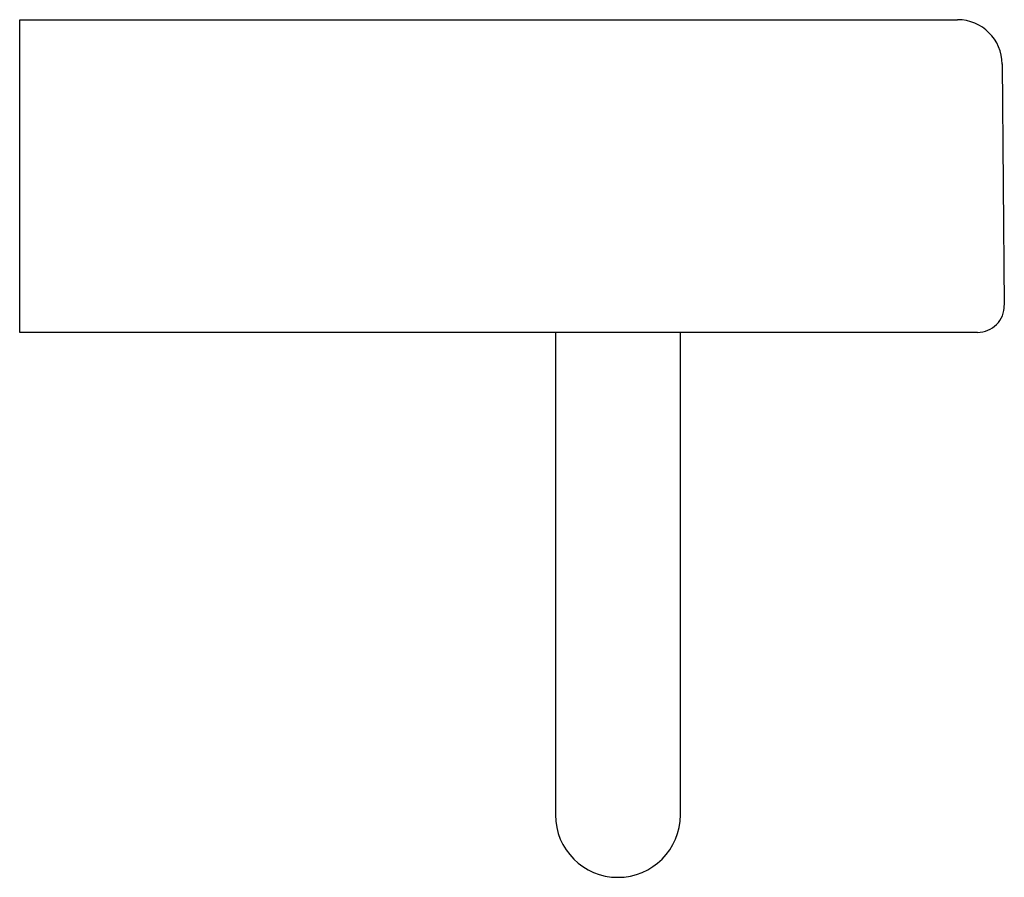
# Model space of a CAD drawing. Header units: millimetres. Extents: x 3879.621 to 3879.731, y 1922.001 to 1922.097.
import ezdxf

# ---------------------------------------------------------------- set-up
doc = ezdxf.new("R2010")
doc.units = ezdxf.units.MM
doc.layers.add('SANINDUSA', color=3, linetype='Continuous')

msp = doc.modelspace()

# ---------------------------------------------------------------- linework, layer by layer
at = {"layer": 'SANINDUSA'}
for p, q in [((3879.6212, 1922.09699), (3879.70124, 1922.09699)), ((3879.6212, 1922.09204), (3879.6212, 1922.09699)), ((3879.70124, 1922.09699), (3879.72624, 1922.09699)), ((3879.6212, 1922.06502), (3879.6212, 1922.09204)), ((3879.73124, 1922.09204), (3879.73148, 1922.06502)), ((3879.6212, 1922.06199), (3879.6212, 1922.06502)), ((3879.70148, 1922.06199), (3879.6212, 1922.06199)), ((3879.6812, 1922.06199), (3879.6812, 1922.03099)), ((3879.6952, 1922.03099), (3879.6952, 1922.06199)), ((3879.72848, 1922.06199), (3879.70148, 1922.06199)), ((3879.6812, 1922.03099), (3879.6812, 1922.00799)), ((3879.6952, 1922.00799), (3879.6952, 1922.03099))]:
    msp.add_line(p, q, dxfattribs=at)
for centre, radius, start, end in [((3879.72624, 1922.09199), 0.005, 0.5, 90), ((3879.72848, 1922.06499), 0.003, 270, 0.5), ((3879.6882, 1922.00799), 0.007, 180, 0)]:
    msp.add_arc(centre, radius, start, end, dxfattribs=at)

doc.saveas('drawing.dxf')
